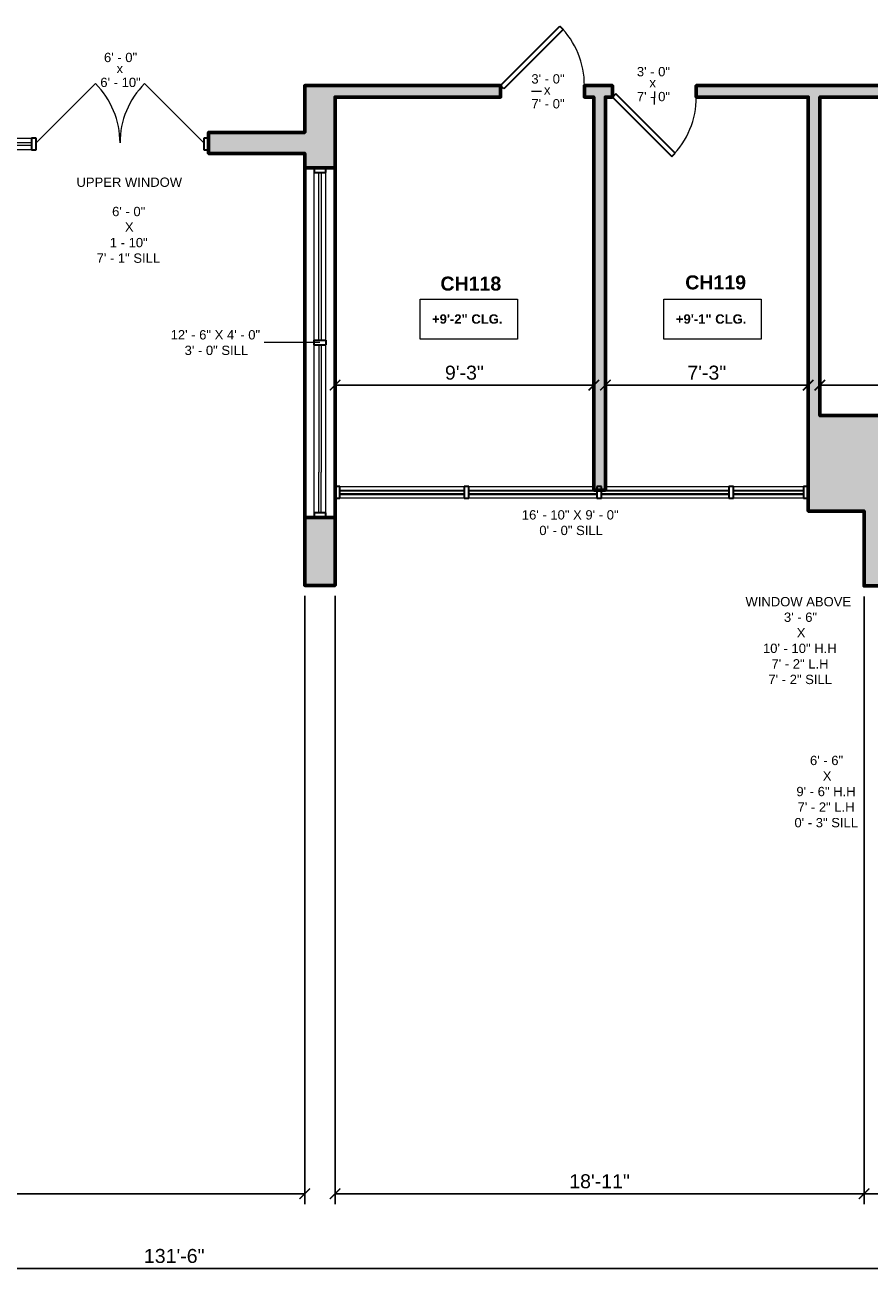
# Model space of a CAD drawing. Header units: inches. Extents: x -2078 to 109126, y -964 to 6385.
# Tile 128 of 137: x 22194 to 22556, y 3383 to 3921. Entities that reach past the tile are written whole.
import ezdxf

# ---------------------------------------------------------------- set-up
doc = ezdxf.new("R2010")
doc.units = ezdxf.units.IN
doc.header["$MEASUREMENT"] = 0
for name, color, linetype, lineweight in [('A-ANNO', 2, 'Continuous', 5), ('A-ANNO-DIMS', 1, 'Continuous', 9), ('A-DOOR', 1, 'Continuous', 18), ('A-GLAZ-CURT', 52, 'Continuous', 9), ('A-GLAZ-CWMG', 51, 'Continuous', 9), ('A-WALL', 3, 'Continuous', 40), ('A-WINDOWS', 2, 'Continuous', 18)]:
    doc.layers.add(name, color=color, linetype=linetype, lineweight=lineweight)
doc.layers.add('A-HATCH', color=9, linetype='Continuous')
doc.styles.add('Arial_1', font='arial.ttf', dxfattribs={"height": 0.0625})
doc.styles.add('Arial_2', font='arial.ttf', dxfattribs={"height": 3})
doc.styles.add('Arial_B', font='arialbd.ttf', dxfattribs={"height": 4.5})
doc.styles.add('Arial_B_1', font='arialbd.ttf', dxfattribs={"height": 3})
doc.styles.add('JC', font='arial.ttf', dxfattribs={"height": 0.125})
doc.dimstyles.new('JC-DIMS', dxfattribs={"dimtxt": 0.125, "dimasz": 0.09375, "dimexe": 0.09375, "dimexo": 0.09375, "dimgap": 0.046875, "dimtad": 1, "dimdec": 1, "dimzin": 0, "dimdsep": 46, "dimlunit": 4, "dimtxsty": 'JC', "dimblk": 'ARCHTICK', "dimcen": 0.09, "dimclrd": 1, "dimclre": 1, "dimclrt": 256, "dimadec": 0, "dimazin": 0, "dimtfac": 1, "dimtdec": 1, "dimtofl": 0, "dimtmove": 1, "dimatfit": 3, "dimfxl": 1, "dimtolj": 1, "dimtzin": 0, "dimarcsym": 0})

# ---------------------------------------------------------------- blocks, each defined once
blk = doc.blocks.new('JC_DOOR_SINGLE PANEL - SINGLE DOOR-1525202-2nd Floor Plan')
at = {"layer": 'A-DOOR', "lineweight": 30}
for p, q in [((-8.87, -26.54), (16.59, -1.09)), ((18, -2.5), (-7.46, -27.96)), ((16.59, -1.09), (18, -2.5)), ((-7.46, -27.96), (-8.87, -26.54))]:
    blk.add_line(p, q, dxfattribs=at)
at = {"layer": 'A-DOOR', "lineweight": 9}
blk.add_arc((18, -2.5), 36, 180, 225, dxfattribs=at)
blk = doc.blocks.new('JC_DOOR_SINGLE PANEL - SINGLE DOOR-1525222-2nd Floor Plan')
at = {"layer": 'A-DOOR', "lineweight": 30}
for p, q in [((-7.46, 27.96), (-8.87, 26.54)), ((18, 2.5), (-7.46, 27.96)), ((-8.87, 26.54), (16.59, 1.09)), ((16.59, 1.09), (18, 2.5))]:
    blk.add_line(p, q, dxfattribs=at)
at = {"layer": 'A-DOOR', "lineweight": 9}
blk.add_arc((18, 2.5), 36, 135, 180, dxfattribs=at)
blk = doc.blocks.new('Door-Curtain-Wall-Double-Storefront - Door-Curtain-Wall-Double-Storefront-1716944-2nd Floor Plan')
at = {"layer": 'A-DOOR', "lineweight": 9}
for p, q in [((-36, 0.5), (-10.54, 25.96)), ((36, 0.5), (10.54, 25.96))]:
    blk.add_line(p, q, dxfattribs=at)
for centre, start, end in [((-36, 0.5), 0, 45), ((36, 0.5), 135, 180)]:
    blk.add_arc(centre, 36, start, end, dxfattribs=at)
blk = doc.blocks.new('Instance - Opening - 16_ x 24_-1655546-2nd Floor Plan')
at = {"layer": 'A-WINDOWS'}
for p, q in [((-75, -6.5), (-75, 6.5)), ((-75, 6.5), (75, 6.5)), ((75, 6.5), (75, -6.5)), ((75, -6.5), (-75, -6.5))]:
    blk.add_line(p, q, dxfattribs=at)
blk = doc.blocks.new('System Panel - Glazed-1657769-2nd Floor Plan')
at = {"layer": 'A-GLAZ-CURT', "lineweight": 18}
for p, q in [((-36, 0.5), (36, 0.5)), ((-36, -0.5), (-36, 0.5)), ((36, -0.5), (36, 0.5)), ((36, -0.5), (-36, -0.5))]:
    blk.add_line(p, q, dxfattribs=at)
blk = doc.blocks.new('Rectangular Mullion - 2_5_ x 5_ rectangular-1657488-2nd Floor Plan')
at = {"layer": 'A-GLAZ-CWMG', "lineweight": 30}
for p, q in [((0, 2.5), (-2, 2.5)), ((-2, 2.5), (-2, -2.5)), ((0, -2.5), (0, 2.5)), ((-2, -2.5), (0, -2.5))]:
    blk.add_line(p, q, dxfattribs=at)
blk = doc.blocks.new('System Panel - Glazed-1712137-2nd Floor Plan')
at = {"layer": 'A-GLAZ-CURT', "lineweight": 18}
for p, q in [((26.69, 0.5), (-26.69, 0.5)), ((-26.69, 0.5), (-26.69, -0.5)), ((26.69, -0.5), (26.69, 0.5)), ((-26.69, -0.5), (26.69, -0.5))]:
    blk.add_line(p, q, dxfattribs=at)
blk = doc.blocks.new('System Panel - Glazed-1657491-2nd Floor Plan')
at = {"layer": 'A-GLAZ-CURT', "lineweight": 18}
for p, q in [((27.5, 0.5), (-27.5, 0.5)), ((-27.5, 0.5), (-27.5, -0.5)), ((27.5, -0.5), (27.5, 0.5)), ((-27.5, -0.5), (27.5, -0.5))]:
    blk.add_line(p, q, dxfattribs=at)
blk = doc.blocks.new('System Panel - Glazed-1657492-2nd Floor Plan')
at = {"layer": 'A-GLAZ-CURT', "lineweight": 18}
for p, q in [((27.31, 0.5), (-27.31, 0.5)), ((-27.31, 0.5), (-27.31, -0.5)), ((27.31, -0.5), (27.31, 0.5)), ((-27.31, -0.5), (27.31, -0.5))]:
    blk.add_line(p, q, dxfattribs=at)
blk = doc.blocks.new('System Panel - Glazed-1657493-2nd Floor Plan')
at = {"layer": 'A-GLAZ-CURT', "lineweight": 18}
for p, q in [((15, 0.5), (-15, 0.5)), ((-15, 0.5), (-15, -0.5)), ((15, -0.5), (15, 0.5)), ((-15, -0.5), (15, -0.5))]:
    blk.add_line(p, q, dxfattribs=at)
blk = doc.blocks.new('Rectangular Mullion - 2_5_ x 5_ rectangular-1657495-2nd Floor Plan')
at = {"layer": 'A-GLAZ-CWMG', "lineweight": 30}
for p, q in [((-2, 2.5), (0, 2.5)), ((-2, -2.5), (-2, 2.5)), ((0, 2.5), (0, -2.5)), ((0, -2.5), (-2, -2.5))]:
    blk.add_line(p, q, dxfattribs=at)
blk = doc.blocks.new('Rectangular Mullion - 2_5_ x 5_ rectangular-1657479-2nd Floor Plan')
at = {"layer": 'A-GLAZ-CWMG', "lineweight": 30}
for p, q in [((-1, 2.5), (1, 2.5)), ((-1, -2.5), (-1, 2.5)), ((1, 2.5), (1, -2.5)), ((1, -2.5), (-1, -2.5))]:
    blk.add_line(p, q, dxfattribs=at)
blk = doc.blocks.new('Rectangular Mullion - 2_5_ x 5_ rectangular-1657480-2nd Floor Plan')
at = {"layer": 'A-GLAZ-CWMG'}
for p, q in [((102.49, -383.78), (132.49, -383.78)), ((132.49, -388.78), (102.49, -388.78))]:
    blk.add_line(p, q, dxfattribs=at)
blk = doc.blocks.new('Rectangular Mullion - 2_5_ x 5_ rectangular-1657481-2nd Floor Plan')
at = {"layer": 'A-GLAZ-CWMG'}
for p, q in [((47.49, -383.78), (100.49, -383.78)), ((100.49, -388.78), (45.87, -388.78))]:
    blk.add_line(p, q, dxfattribs=at)
blk = doc.blocks.new('Rectangular Mullion - 2_5_ x 5_ rectangular-1657482-2nd Floor Plan')
at = {"layer": 'A-GLAZ-CWMG'}
for p, q in [((-11.13, -383.78), (42.49, -383.78)), ((43.87, -388.78), (-11.13, -388.78))]:
    blk.add_line(p, q, dxfattribs=at)
blk = doc.blocks.new('Rectangular Mullion - 2_5_ x 5_ rectangular-1712132-2nd Floor Plan')
at = {"layer": 'A-GLAZ-CWMG'}
for p, q in [((-66.51, -383.78), (-13.13, -383.78)), ((-13.13, -388.78), (-66.51, -388.78))]:
    blk.add_line(p, q, dxfattribs=at)
blk = doc.blocks.new('System Panel - Glazed-V17-2nd Floor Plan')
at = {"layer": 'A-GLAZ-CURT', "lineweight": 18}
for p, q in [((-36, 0.5), (18.55, 0.5)), ((-36, -0.5), (-36, 0.5)), ((36, 0.5), (18.55, 0.5)), ((36, -0.5), (36, 0.5)), ((-36, -0.5), (18.55, -0.5)), ((36, -0.5), (18.55, -0.5))]:
    blk.add_line(p, q, dxfattribs=at)
blk = doc.blocks.new('Rectangular Mullion - 2_5_ x 5_ rectangular-V18-2nd Floor Plan')
at = {"layer": 'A-GLAZ-CWMG', "lineweight": 30}
for p, q in [((0, 2.5), (-2, 2.5)), ((-2, 2.5), (-2, -2.5)), ((0, 2.5), (0, -2.5)), ((-2, -2.5), (0, -2.5))]:
    blk.add_line(p, q, dxfattribs=at)
blk = doc.blocks.new('Rectangular Mullion - 2_5_ x 5_ rectangular-1560478-2nd Floor Plan')
at = {"layer": 'A-GLAZ-CWMG', "lineweight": 30}
for p, q in [((-2, 2.5), (0, 2.5)), ((-2, -2.5), (-2, 2.5)), ((0, 2.5), (0, -2.5)), ((0, -2.5), (-2, -2.5))]:
    blk.add_line(p, q, dxfattribs=at)
blk = doc.blocks.new('Rectangular Mullion - 2_5_ x 5_ rectangular-V19-2nd Floor Plan')
at = {"layer": 'A-GLAZ-CWMG'}
for p, q in [((-77.51, -321.02), (-77.51, -249.02)), ((-72.51, -321.02), (-72.51, -249.02))]:
    blk.add_line(p, q, dxfattribs=at)
blk = doc.blocks.new('Rectangular Mullion - 2_5_ x 5_ rectangular-V20-2nd Floor Plan')
at = {"layer": 'A-GLAZ-CWMG', "lineweight": 30}
for p, q in [((1, 2.5), (-1, 2.5)), ((-1, 2.5), (-1, -2.5)), ((1, 2.5), (1, -2.5)), ((-1, -2.5), (1, -2.5))]:
    blk.add_line(p, q, dxfattribs=at)
blk = doc.blocks.new('System Panel - Glazed-1716952-2nd Floor Plan')
at = {"layer": 'A-GLAZ-CURT', "lineweight": 18}
for p, q in [((18.5, 0.5), (-18.5, 0.5)), ((-18.5, 0.5), (-18.5, -0.5)), ((18.5, -0.5), (18.5, 0.5)), ((-18.5, -0.5), (18.5, -0.5))]:
    blk.add_line(p, q, dxfattribs=at)
blk = doc.blocks.new('Rectangular Mullion - 2_5_ x 5_ rectangular-1716954-2nd Floor Plan')
at = {"layer": 'A-GLAZ-CWMG', "lineweight": 30}
for p, q in [((-2, 2.5), (0, 2.5)), ((-2, -2.5), (-2, 2.5)), ((0, 2.5), (0, -2.5)), ((0, -2.5), (-2, -2.5))]:
    blk.add_line(p, q, dxfattribs=at)
blk = doc.blocks.new('Rectangular Mullion - 2_5_ x 5_ rectangular-1716943-2nd Floor Plan')
at = {"layer": 'A-GLAZ-CWMG', "lineweight": 30}
for p, q in [((-1, 2.5), (1, 2.5)), ((-1, -2.5), (-1, 2.5)), ((1, 2.5), (1, -2.5)), ((1, -2.5), (-1, -2.5))]:
    blk.add_line(p, q, dxfattribs=at)
blk = doc.blocks.new('Rectangular Mullion - 2_5_ x 5_ rectangular-1716784-2nd Floor Plan')
at = {"layer": 'A-GLAZ-CWMG'}
for p, q in [((-235.76, -234.39), (-198.76, -234.39)), ((-198.76, -239.39), (-235.76, -239.39))]:
    blk.add_line(p, q, dxfattribs=at)
blk = doc.blocks.new('_ArchTick')
at = {"color": 0, "linetype": 'ByBlock', "const_width": 0.15}
blk.add_lwpolyline([(-0.5, -0.5), (0.5, 0.5)], dxfattribs=at)
blk = doc.blocks.new('*D919')
at = {"layer": 'A-ANNO-DIMS', "color": 1, "lineweight": -2, "transparency": 16777216}
for p, q in [((22001.88, 3675.98), (22001.88, 3415.15)), ((22313.88, 3675.98), (22313.88, 3415.15)), ((22001.88, 3419.65), (22313.88, 3419.65))]:
    blk.add_line(p, q, dxfattribs=at)
at = {"layer": 'Defpoints', "color": 0, "transparency": 16777216}
for p in [(22001.88, 3680.48), (22313.88, 3680.48), (22313.88, 3419.65)]:
    blk.add_point(p, dxfattribs=at)
at = {"layer": 'A-ANNO-DIMS', "color": 1, "lineweight": -2, "transparency": 16777216, "xscale": 4.5, "yscale": 4.5, "zscale": 4.5, "rotation": 180}
blk.add_blockref('_ArchTick', (22001.88, 3419.65), dxfattribs=at)
at = {"layer": 'A-ANNO-DIMS', "color": 1, "lineweight": -2, "transparency": 16777216, "xscale": 4.5, "yscale": 4.5, "zscale": 4.5}
blk.add_blockref('_ArchTick', (22313.88, 3419.65), dxfattribs=at)
at = {"layer": 'A-ANNO-DIMS', "transparency": 16777216, "insert": (22157.88, 3424.97), "char_height": 6, "width": 0.4874, "attachment_point": 5, "style": 'JC'}
blk.add_mtext("\\A1;26'", dxfattribs=at)
blk = doc.blocks.new('*D923')
at = {"layer": 'A-ANNO-DIMS', "color": 1, "lineweight": -2, "transparency": 16777216}
for p, q in [((23046.88, 3717.02), (23046.88, 3383.14)), ((21468.88, 3675.2), (21468.88, 3383.14)), ((21468.88, 3387.64), (23046.88, 3387.64))]:
    blk.add_line(p, q, dxfattribs=at)
at = {"layer": 'Defpoints', "color": 0, "transparency": 16777216}
for p in [(23046.88, 3721.52), (21468.88, 3679.7), (23046.88, 3387.64)]:
    blk.add_point(p, dxfattribs=at)
at = {"layer": 'A-ANNO-DIMS', "color": 1, "lineweight": -2, "transparency": 16777216, "xscale": 4.5, "yscale": 4.5, "zscale": 4.5, "rotation": 180}
blk.add_blockref('_ArchTick', (21468.88, 3387.64), dxfattribs=at)
at = {"layer": 'A-ANNO-DIMS', "color": 1, "lineweight": -2, "transparency": 16777216, "xscale": 4.5, "yscale": 4.5, "zscale": 4.5}
blk.add_blockref('_ArchTick', (23046.88, 3387.64), dxfattribs=at)
at = {"layer": 'A-ANNO-DIMS', "transparency": 16777216, "insert": (22257.88, 3392.95), "char_height": 6, "width": 0.5739, "attachment_point": 5, "style": 'JC'}
blk.add_mtext('\\A1;131\'-6"', dxfattribs=at)
blk = doc.blocks.new('*D979')
at = {"layer": 'A-ANNO-DIMS', "color": 1, "lineweight": -2, "transparency": 16777216}
for p, q in [((22326.88, 3767.52), (22326.88, 3761.87)), ((22326.88, 3766.37), (22437.88, 3766.37)), ((22437.88, 3767.52), (22437.88, 3761.87))]:
    blk.add_line(p, q, dxfattribs=at)
at = {"layer": 'Defpoints', "color": 0, "transparency": 16777216}
for p in [(22326.88, 3772.02), (22437.88, 3772.02), (22437.88, 3766.37)]:
    blk.add_point(p, dxfattribs=at)
at = {"layer": 'A-ANNO-DIMS', "color": 1, "lineweight": -2, "transparency": 16777216, "xscale": 4.5, "yscale": 4.5, "zscale": 4.5, "rotation": 180}
blk.add_blockref('_ArchTick', (22326.88, 3766.37), dxfattribs=at)
at = {"layer": 'A-ANNO-DIMS', "color": 1, "lineweight": -2, "transparency": 16777216, "xscale": 4.5, "yscale": 4.5, "zscale": 4.5}
blk.add_blockref('_ArchTick', (22437.88, 3766.37), dxfattribs=at)
at = {"layer": 'A-ANNO-DIMS', "transparency": 16777216, "insert": (22382.38, 3771.68), "char_height": 6, "width": 0.4008, "attachment_point": 5, "style": 'JC'}
blk.add_mtext('\\A1;9\'-3"', dxfattribs=at)
blk = doc.blocks.new('*D981')
at = {"layer": 'A-ANNO-DIMS', "color": 1, "lineweight": -2, "transparency": 16777216}
for p, q in [((22442.88, 3767.52), (22442.88, 3761.87)), ((22442.88, 3766.37), (22529.88, 3766.37)), ((22529.88, 3767.52), (22529.88, 3761.87))]:
    blk.add_line(p, q, dxfattribs=at)
at = {"layer": 'Defpoints', "color": 0, "transparency": 16777216}
for p in [(22442.88, 3772.02), (22529.88, 3772.02), (22529.88, 3766.37)]:
    blk.add_point(p, dxfattribs=at)
at = {"layer": 'A-ANNO-DIMS', "color": 1, "lineweight": -2, "transparency": 16777216, "xscale": 4.5, "yscale": 4.5, "zscale": 4.5, "rotation": 180}
blk.add_blockref('_ArchTick', (22442.88, 3766.37), dxfattribs=at)
at = {"layer": 'A-ANNO-DIMS', "color": 1, "lineweight": -2, "transparency": 16777216, "xscale": 4.5, "yscale": 4.5, "zscale": 4.5}
blk.add_blockref('_ArchTick', (22529.88, 3766.37), dxfattribs=at)
at = {"layer": 'A-ANNO-DIMS', "transparency": 16777216, "insert": (22486.38, 3771.68), "char_height": 6, "width": 0.4008, "attachment_point": 5, "style": 'JC'}
blk.add_mtext('\\A1;7\'-3"', dxfattribs=at)
blk = doc.blocks.new('*D983')
at = {"layer": 'A-ANNO-DIMS', "color": 1, "lineweight": -2, "transparency": 16777216}
for p, q in [((22534.88, 3767.52), (22534.88, 3761.87)), ((22534.88, 3766.37), (22661.88, 3766.37)), ((22661.88, 3767.52), (22661.88, 3761.87))]:
    blk.add_line(p, q, dxfattribs=at)
at = {"layer": 'Defpoints', "color": 0, "transparency": 16777216}
for p in [(22534.88, 3772.02), (22661.88, 3772.02), (22661.88, 3766.37)]:
    blk.add_point(p, dxfattribs=at)
at = {"layer": 'A-ANNO-DIMS', "color": 1, "lineweight": -2, "transparency": 16777216, "xscale": 4.5, "yscale": 4.5, "zscale": 4.5, "rotation": 180}
blk.add_blockref('_ArchTick', (22534.88, 3766.37), dxfattribs=at)
at = {"layer": 'A-ANNO-DIMS', "color": 1, "lineweight": -2, "transparency": 16777216, "xscale": 4.5, "yscale": 4.5, "zscale": 4.5}
blk.add_blockref('_ArchTick', (22661.88, 3766.37), dxfattribs=at)
at = {"layer": 'A-ANNO-DIMS', "transparency": 16777216, "insert": (22598.38, 3771.68), "char_height": 6, "width": 0.4874, "attachment_point": 5, "style": 'JC'}
blk.add_mtext('\\A1;10\'-7"', dxfattribs=at)
blk = doc.blocks.new('*D1011')
at = {"layer": 'A-ANNO-DIMS', "color": 1, "lineweight": -2, "transparency": 16777216}
for p, q in [((22326.88, 3675.98), (22326.88, 3415.15)), ((22553.88, 3675.8), (22553.88, 3415.15)), ((22326.88, 3419.65), (22553.88, 3419.65))]:
    blk.add_line(p, q, dxfattribs=at)
at = {"layer": 'Defpoints', "color": 0, "transparency": 16777216}
for p in [(22326.88, 3680.48), (22553.88, 3680.3), (22553.88, 3419.65)]:
    blk.add_point(p, dxfattribs=at)
at = {"layer": 'A-ANNO-DIMS', "color": 1, "lineweight": -2, "transparency": 16777216, "xscale": 4.5, "yscale": 4.5, "zscale": 4.5, "rotation": 180}
blk.add_blockref('_ArchTick', (22326.88, 3419.65), dxfattribs=at)
at = {"layer": 'A-ANNO-DIMS', "color": 1, "lineweight": -2, "transparency": 16777216, "xscale": 4.5, "yscale": 4.5, "zscale": 4.5}
blk.add_blockref('_ArchTick', (22553.88, 3419.65), dxfattribs=at)
at = {"layer": 'A-ANNO-DIMS', "transparency": 16777216, "insert": (22440.38, 3424.97), "char_height": 6, "width": 0.5739, "attachment_point": 5, "style": 'JC'}
blk.add_mtext('\\A1;18\'-11"', dxfattribs=at)
blk = doc.blocks.new('*D1013')
at = {"layer": 'A-ANNO-DIMS', "color": 1, "lineweight": -2, "transparency": 16777216}
for p, q in [((22553.88, 3675.8), (22553.88, 3415.15)), ((22815.88, 3545.36), (22815.88, 3415.15)), ((22553.88, 3419.65), (22815.88, 3419.65))]:
    blk.add_line(p, q, dxfattribs=at)
at = {"layer": 'Defpoints', "color": 0, "transparency": 16777216}
for p in [(22553.88, 3680.3), (22815.88, 3549.86), (22815.88, 3419.65)]:
    blk.add_point(p, dxfattribs=at)
at = {"layer": 'A-ANNO-DIMS', "color": 1, "lineweight": -2, "transparency": 16777216, "xscale": 4.5, "yscale": 4.5, "zscale": 4.5, "rotation": 180}
blk.add_blockref('_ArchTick', (22553.88, 3419.65), dxfattribs=at)
at = {"layer": 'A-ANNO-DIMS', "color": 1, "lineweight": -2, "transparency": 16777216, "xscale": 4.5, "yscale": 4.5, "zscale": 4.5}
blk.add_blockref('_ArchTick', (22815.88, 3419.65), dxfattribs=at)
at = {"layer": 'A-ANNO-DIMS', "transparency": 16777216, "insert": (22684.88, 3424.97), "char_height": 6, "width": 0.5739, "attachment_point": 5, "style": 'JC'}
blk.add_mtext('\\A1;21\'-10"', dxfattribs=at)
blk = doc.blocks.new('JC- existing door Tag_quad - JC- existing door Tag_quad-839775-2nd Floor Plan')
at = {"layer": 'A-ANNO', "insert": (-0.0234, 0.0378), "char_height": 0.0625, "width": 0.0505, "attachment_point": 1, "style": 'Arial_1', "bg_fill": 3, "box_fill_scale": 1.25, "bg_fill_color": 256, "bg_fill_true_color": 13158600, "bg_fill_transparency": 0}
blk.add_mtext('x', dxfattribs=at)

msp = doc.modelspace()

# ---------------------------------------------------------------- hatches: boundary and pattern name
at = {"layer": 'A-HATCH'}
h = msp.add_hatch(color=256, dxfattribs=at)
h.dxf.hatch_style = 1
h.paths.add_polyline_path([(22566.881, 3753.3), (22534.883, 3753.3), (22534.883, 3889.848), (22571.883, 3889.848), (22571.883, 3894.848), (22481.883, 3894.848), (22481.883, 3889.848), (22529.883, 3889.848), (22529.883, 3719.348), (22529.883, 3717.848), (22529.883, 3712.362), (22553.881, 3712.362), (22553.881, 3680.3), (22566.881, 3680.3), (22566.881, 3716.612), (22578.881, 3716.612), (22578.881, 3721.612), (22566.881, 3721.612)])
h.paths.add_polyline_path([(22667.883, 3794.848), (22661.883, 3794.848), (22661.883, 3766.862), (22667.883, 3766.862)])
h.paths.add_polyline_path([(22673.883, 3722.862), (22667.883, 3722.862), (22667.883, 3730.862), (22661.883, 3730.862), (22661.883, 3721.612), (22650.883, 3721.612), (22650.883, 3716.612), (22667.883, 3716.612), (22667.883, 3717.862), (22673.883, 3717.862)])
h.paths.add_polyline_path([(22728.883, 3722.862), (22709.883, 3722.862), (22709.883, 3717.862), (22728.883, 3717.862)])
h.paths.add_polyline_path([(22667.883, 3889.848), (22680.883, 3889.848), (22680.883, 3894.848), (22656.883, 3894.848), (22656.883, 3889.848), (22661.883, 3889.848), (22661.883, 3866.848), (22667.883, 3866.848)])
h.paths.add_polyline_path([(22739.881, 3894.848), (22716.883, 3894.848), (22716.883, 3889.848), (22739.881, 3889.848)])

# ---------------------------------------------------------------- linework, layer by layer
at = {"layer": 'A-ANNO'}
for p, q in [((22415.883, 3892.348), (22411.126, 3892.348)), ((22463.883, 3892.348), (22463.87, 3886.761)), ((22320.381, 3784.611), (22296.499, 3784.624))]:
    msp.add_line(p, q, dxfattribs=at)
at = {"layer": 'A-ANNO', "flags": 128}
for points in [[(22363.377, 3803.175), (22405.113, 3803.175), (22405.113, 3786.107), (22363.377, 3786.107)], [(22468.021, 3803.175), (22509.757, 3803.175), (22509.757, 3786.107), (22468.021, 3786.107)]]:
    msp.add_lwpolyline(points, close=True, dxfattribs=at)
at = {"layer": 'A-WALL'}
msp.add_line((22326.881, 3717.848), (22326.881, 3709.611), dxfattribs=at)
at = {"layer": 'A-WALL', "lineweight": 60}
for points in [[(22326.881, 3859.611), (22326.881, 3889.848), (22397.883, 3889.848), (22397.883, 3894.848), (22313.881, 3894.848), (22313.881, 3874.741), (22272.631, 3874.741), (22272.631, 3865.741), (22313.881, 3865.741), (22313.881, 3859.611), (22326.881, 3859.611), (22326.881, 3709.611)], [(22313.881, 3859.611), (22313.881, 3709.611), (22326.881, 3709.611), (22326.881, 3680.481), (22313.881, 3680.481), (22313.881, 3709.611)]]:
    msp.add_lwpolyline(points, dxfattribs=at)
for points in [[(22437.883, 3721.348), (22442.883, 3721.348), (22442.883, 3889.848), (22445.883, 3889.848), (22445.883, 3894.848), (22433.883, 3894.848), (22433.883, 3889.848), (22437.883, 3889.848)], [(22566.881, 3716.612), (22578.881, 3716.612), (22578.881, 3721.612), (22566.881, 3721.612), (22566.881, 3753.3), (22534.883, 3753.3), (22534.883, 3889.848), (22571.883, 3889.848), (22571.883, 3894.848), (22481.883, 3894.848), (22481.883, 3889.848), (22529.883, 3889.848), (22529.883, 3719.348), (22529.883, 3712.362), (22553.881, 3712.362), (22553.881, 3680.3), (22566.881, 3680.3)]]:
    msp.add_lwpolyline(points, close=True, dxfattribs=at)
at = {"layer": 'A-WINDOWS'}
for p, q in [((22328.881, 3721.348), (22382.261, 3721.348)), ((22384.261, 3721.348), (22495.883, 3721.348)), ((22497.883, 3721.348), (22527.883, 3721.348)), ((22382.261, 3719.348), (22328.881, 3719.348)), ((22439.261, 3719.348), (22384.261, 3719.348)), ((22495.883, 3719.348), (22441.261, 3719.348)), ((22527.883, 3719.348), (22497.883, 3719.348))]:
    msp.add_line(p, q, dxfattribs=at)

# ---------------------------------------------------------------- block references
at = {"layer": 'A-ANNO', "xscale": 64, "yscale": 64, "zscale": 64}
msp.add_blockref('JC- existing door Tag_quad - JC- existing door Tag_quad-839775-2nd Floor Plan', (22234.63, 3901.741), dxfattribs=at)
at = {"layer": 'A-DOOR', "rotation": 180}
for name, p in [('JC_DOOR_SINGLE PANEL - SINGLE DOOR-1525202-2nd Floor Plan', (22415.883, 3892.348)), ('JC_DOOR_SINGLE PANEL - SINGLE DOOR-1525222-2nd Floor Plan', (22463.883, 3892.348))]:
    msp.add_blockref(name, p, dxfattribs=at)
at = {"layer": 'A-DOOR'}
msp.add_blockref('Door-Curtain-Wall-Double-Storefront - Door-Curtain-Wall-Double-Storefront-1716944-2nd Floor Plan', (22234.631, 3869.741), dxfattribs=at)
at = {"layer": 'A-GLAZ-CURT'}
for name, p in [('System Panel - Glazed-1716952-2nd Floor Plan', (22178.131, 3869.741)), ('System Panel - Glazed-1712137-2nd Floor Plan', (22355.571, 3720.348)), ('System Panel - Glazed-1657491-2nd Floor Plan', (22411.761, 3720.348)), ('System Panel - Glazed-1657492-2nd Floor Plan', (22468.572, 3720.348)), ('System Panel - Glazed-1657493-2nd Floor Plan', (22512.883, 3720.348))]:
    msp.add_blockref(name, p, dxfattribs=at)
at = {"layer": 'A-GLAZ-CURT', "lineweight": 18, "rotation": 269.9999999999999}
for name, p in [('System Panel - Glazed-1657769-2nd Floor Plan', (22320.381, 3821.611)), ('System Panel - Glazed-V17-2nd Floor Plan', (22320.381, 3747.611))]:
    msp.add_blockref(name, p, dxfattribs=at)
at = {"layer": 'A-GLAZ-CWMG'}
for name, p in [('Rectangular Mullion - 2_5_ x 5_ rectangular-1716784-2nd Floor Plan', (22395.391, 4106.63)), ('Rectangular Mullion - 2_5_ x 5_ rectangular-V19-2nd Floor Plan', (22395.391, 4106.63)), ('Rectangular Mullion - 2_5_ x 5_ rectangular-V19-2nd Floor Plan', (22395.391, 4032.63)), ('Rectangular Mullion - 2_5_ x 5_ rectangular-1712132-2nd Floor Plan', (22395.391, 4106.63)), ('Rectangular Mullion - 2_5_ x 5_ rectangular-1657482-2nd Floor Plan', (22395.391, 4106.63)), ('Rectangular Mullion - 2_5_ x 5_ rectangular-1657481-2nd Floor Plan', (22395.391, 4106.63)), ('Rectangular Mullion - 2_5_ x 5_ rectangular-1657480-2nd Floor Plan', (22395.391, 4106.63))]:
    msp.add_blockref(name, p, dxfattribs=at)
at = {"layer": 'A-GLAZ-CWMG', "extrusion": (0, 0, -1)}
for name, p, rotation in [('Rectangular Mullion - 2_5_ x 5_ rectangular-1716943-2nd Floor Plan', (-22197.631, 3869.741), 180), ('Rectangular Mullion - 2_5_ x 5_ rectangular-1716954-2nd Floor Plan', (-22272.631, 3869.741), 180), ('Rectangular Mullion - 2_5_ x 5_ rectangular-1657479-2nd Floor Plan', (-22383.261, 3720.348), 180), ('Rectangular Mullion - 2_5_ x 5_ rectangular-1657479-2nd Floor Plan', (-22440.261, 3720.348), 180), ('Rectangular Mullion - 2_5_ x 5_ rectangular-1657479-2nd Floor Plan', (-22496.883, 3720.348), 180), ('Rectangular Mullion - 2_5_ x 5_ rectangular-1657495-2nd Floor Plan', (-22529.883, 3720.348), 180), ('Rectangular Mullion - 2_5_ x 5_ rectangular-1560478-2nd Floor Plan', (-22320.381, 3709.611), 270.0000000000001)]:
    msp.add_blockref(name, p, dxfattribs=dict(at, rotation=rotation))
at = {"layer": 'A-GLAZ-CWMG'}
for name, p, rotation in [('Rectangular Mullion - 2_5_ x 5_ rectangular-V18-2nd Floor Plan', (22320.381, 3859.611), 89.99999999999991), ('Rectangular Mullion - 2_5_ x 5_ rectangular-1657488-2nd Floor Plan', (22326.881, 3720.348), 180)]:
    msp.add_blockref(name, p, dxfattribs=dict(at, rotation=rotation))
at = {"layer": 'A-GLAZ-CWMG', "lineweight": 30, "extrusion": (0, 0, -1), "rotation": 270.0000000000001}
msp.add_blockref('Rectangular Mullion - 2_5_ x 5_ rectangular-V20-2nd Floor Plan', (-22320.381, 3784.611), dxfattribs=at)
at = {"layer": 'A-WINDOWS', "rotation": 269.9999999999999}
msp.add_blockref('Instance - Opening - 16_ x 24_-1655546-2nd Floor Plan', (22320.381, 3784.611), dxfattribs=at)

# ---------------------------------------------------------------- texts
at = {"layer": 'A-ANNO', "attachment_point": 1}
for s, insert, char_height, width, style in [('UPPER WINDOW', (22215.936, 3855.391), 4, 57.974, 'Arial_2'), ('6\' - 0" ', (22231.231, 3842.821), 4, 19.998, 'Arial_2'), ('X', (22236.731, 3836.155), 4, 4.646, 'Arial_2'), ('1 - 10" ', (22230.231, 3829.488), 4, 22.422, 'Arial_2'), ('7\' - 1" SILL', (22224.565, 3822.821), 4, 34.138, 'Arial_2'), ('CH118', (22372.099, 3812.906), 6, 46.056, 'Arial_B'), ('CH119', (22477.139, 3813.424), 6, 46.056, 'Arial_B'), ('+9\'-2" CLG.', (22368.497, 3796.722), 4, 37.976, 'Arial_B_1'), ('+9\'-1" CLG.', (22473.141, 3796.722), 4, 37.976, 'Arial_B_1'), ('12\' - 6" X 4\' - 0"', (22256.335, 3789.955), 4, 48.48, 'Arial_2'), ('3\' - 0" SILL', (22262.335, 3783.288), 4, 34.138, 'Arial_2'), ('16\' - 10" X 9\' - 0"', (22407.026, 3712.749), 4, 52.318, 'Arial_2'), ('0\' - 0" SILL', (22414.526, 3706.082), 4, 34.138, 'Arial_2'), ('WINDOW ABOVE', (22502.979, 3675.527), 4, 57.974, 'Arial_2'), ('3\' - 6" ', (22519.479, 3668.86), 4, 19.998, 'Arial_2'), ('X ', (22524.979, 3662.194), 4, 6.666, 'Arial_2'), ('10\' - 10" H.H', (22510.479, 3655.527), 4, 39.794, 'Arial_2'), ('7\' - 2" L.H', (22514.145, 3648.86), 4, 30.906, 'Arial_2'), ('7\' - 2" SILL', (22512.812, 3642.194), 4, 34.138, 'Arial_2'), ('6\' - 6" ', (22530.656, 3607.453), 4, 19.998, 'Arial_2'), ('X ', (22536.156, 3600.786), 4, 6.666, 'Arial_2'), ('9\' - 6" H.H', (22524.823, 3594.119), 4, 32.118, 'Arial_2'), ('7\' - 2" L.H', (22525.323, 3587.453), 4, 30.906, 'Arial_2'), ('0\' - 3" SILL', (22523.989, 3580.786), 4, 34.138, 'Arial_2')]:
    msp.add_mtext(s, dxfattribs=dict(at, insert=insert, char_height=char_height, width=width, style=style))

# ---------------------------------------------------------------- dimensions: what is measured, and where the dimension line sits
at = {"layer": 'A-ANNO-DIMS'}
for base, p1, p2, picture, middle in [((22437.883, 3766.366), (22326.881, 3772.023), (22437.883, 3772.023), '*D979', (22382.382, 3771.682)), ((22529.883, 3766.366), (22442.883, 3772.023), (22529.883, 3772.023), '*D981', (22486.383, 3771.682)), ((22661.883, 3766.366), (22534.883, 3772.023), (22661.883, 3772.023), '*D983', (22598.383, 3771.68)), ((23046.881, 3387.639), (21468.881, 3679.705), (23046.881, 3721.521), '*D923', (22257.881, 3392.955)), ((22313.881, 3419.652), (22001.881, 3680.481), (22313.881, 3680.481), '*D919', (22157.881, 3424.965)), ((22553.881, 3419.652), (22326.881, 3680.481), (22553.881, 3680.3), '*D1011', (22440.381, 3424.965)), ((22815.883, 3419.652), (22553.881, 3680.3), (22815.883, 3549.862), '*D1013', (22684.882, 3424.965))]:
    dim = msp.add_linear_dim(base=base, p1=p1, p2=p2, dimstyle='JC-DIMS', dxfattribs=at)
    dim.commit()
    dim.dimension.update_dxf_attribs({"geometry": picture, "text_midpoint": middle})

# ---------------------------------------------------------------- next in the draw order: block references
at = {"layer": 'A-ANNO', "xscale": 64, "yscale": 64, "zscale": 64}
for p in [(22418.011, 3892.556), (22463.26, 3895.649)]:
    msp.add_blockref('JC- existing door Tag_quad - JC- existing door Tag_quad-839775-2nd Floor Plan', p, dxfattribs=at)

# ---------------------------------------------------------------- next in the draw order: texts
at = {"layer": 'A-ANNO', "char_height": 4, "attachment_point": 1, "style": 'Arial_2'}
for s, insert, width in [('6\' - 0"', (22227.745, 3908.879), 17.978), ('6\' - 10"', (22226.17, 3898.197), 21.816)]:
    msp.add_mtext(s, dxfattribs=dict(at, insert=insert, width=width))

# ---------------------------------------------------------------- next in the draw order: hatches: boundary and pattern name
at = {"layer": 'A-HATCH'}
h = msp.add_hatch(color=256, dxfattribs=at)
h.dxf.hatch_style = 1
h.paths.add_polyline_path([(22385.881, 3980.741), (22326.381, 3980.741), (22326.381, 4016.741), (22319.881, 4016.741), (22319.881, 4143.741), (22335.881, 4143.741), (22335.881, 4149.741), (22313.881, 4149.741), (22313.881, 3980.741), (22272.881, 3980.741), (22272.881, 3976.741), (22270.381, 3976.741), (22270.381, 3970.741), (22385.881, 3970.741)])
h.paths.add_polyline_path([(22481.881, 3980.741), (22439.881, 3980.741), (22439.881, 4143.741), (22441.881, 4143.741), (22441.881, 4149.741), (22431.881, 4149.741), (22431.881, 4143.741), (22433.881, 4143.741), (22433.881, 3980.741), (22421.881, 3980.741), (22421.881, 3970.741), (22481.881, 3970.741)])
h.paths.add_polyline_path([(22397.881, 4149.741), (22383.881, 4149.741), (22383.881, 4143.741), (22397.881, 4143.741)])
h.paths.add_polyline_path([(22489.381, 4149.741), (22475.881, 4149.741), (22475.881, 4143.741), (22489.381, 4143.741)])
h.paths.add_polyline_path([(22561.881, 4149.741), (22537.381, 4149.741), (22537.381, 4143.741), (22552.881, 4143.741), (22552.881, 3980.741), (22517.881, 3980.741), (22517.881, 3970.741), (22680.373, 3970.741), (22680.373, 3980.741), (22678.881, 3980.741), (22678.881, 3986.741), (22672.881, 3986.741), (22672.881, 3980.741), (22565.881, 3980.741), (22565.881, 4016.416), (22558.881, 4016.416), (22558.881, 4143.741), (22561.881, 4143.741)])
h.paths.add_polyline_path([(22609.381, 4149.741), (22595.881, 4149.741), (22595.881, 4143.741), (22609.381, 4143.741)], flags=17)
h.paths.add_polyline_path([(22678.881, 4149.741), (22657.381, 4149.741), (22657.381, 4143.741), (22672.881, 4143.741), (22672.881, 4022.741), (22678.881, 4022.741)], flags=17)
h.paths.add_polyline_path([(23083.875, 3980.741), (23045.865, 3980.741), (23045.865, 4149.656), (23035.865, 4149.656), (23035.865, 4143.656), (23039.865, 4143.656), (23039.865, 4016.745), (23032.865, 4016.745), (23032.865, 3980.741), (22938.865, 3980.741), (22938.865, 4143.656), (22944.115, 4143.656), (22944.115, 4149.656), (22927.865, 4149.656), (22927.865, 4143.656), (22932.865, 4143.656), (22932.865, 3980.741), (22831.865, 3980.741), (22831.865, 4143.656), (22838.365, 4143.656), (22838.365, 4149.656), (22825.865, 4149.656), (22825.865, 3980.741), (22804.881, 3980.741), (22804.881, 4046.741), (22792.881, 4046.741), (22792.881, 3980.741), (22752.373, 3980.741), (22752.373, 3970.741), (23083.875, 3970.741)])
h.paths.add_polyline_path([(22891.865, 4149.656), (22886.365, 4149.656), (22886.365, 4143.656), (22891.865, 4143.656)], flags=17)
h.paths.add_polyline_path([(22999.865, 4149.656), (22992.115, 4149.656), (22992.115, 4143.656), (22999.865, 4143.656)], flags=17)
h.paths.add_polyline_path([(22620.883, 3894.848), (22607.883, 3894.848), (22607.883, 3889.848), (22620.883, 3889.848)])
h.paths.add_polyline_path([(22326.881, 3709.611), (22313.881, 3709.611), (22313.881, 3680.481), (22326.881, 3680.481)])
h = msp.add_hatch(color=256, dxfattribs=at)
h.dxf.hatch_style = 1
h.paths.add_polyline_path([(22326.881, 3889.848), (22397.883, 3889.848), (22397.883, 3894.848), (22313.881, 3894.848), (22313.881, 3874.741), (22272.631, 3874.741), (22272.631, 3865.741), (22313.881, 3865.741), (22313.881, 3859.611), (22326.881, 3859.611)])
h.paths.add_polyline_path([(22437.883, 3721.348), (22442.883, 3721.348), (22442.883, 3889.848), (22445.883, 3889.848), (22445.883, 3894.848), (22433.883, 3894.848), (22433.883, 3889.848), (22437.883, 3889.848)])

# ---------------------------------------------------------------- next in the draw order: texts
at = {"layer": 'A-ANNO', "char_height": 4, "width": 17.978, "attachment_point": 1, "style": 'Arial_2'}
for s, insert in [('3\' - 0"', (22411.126, 3899.694)), ('3\' - 0"', (22456.374, 3902.786)), ('7\' - 0"', (22411.126, 3889.012)), ('7\' - 0"', (22456.374, 3892.104))]:
    msp.add_mtext(s, dxfattribs=dict(at, insert=insert))

doc.saveas('drawing.dxf')
